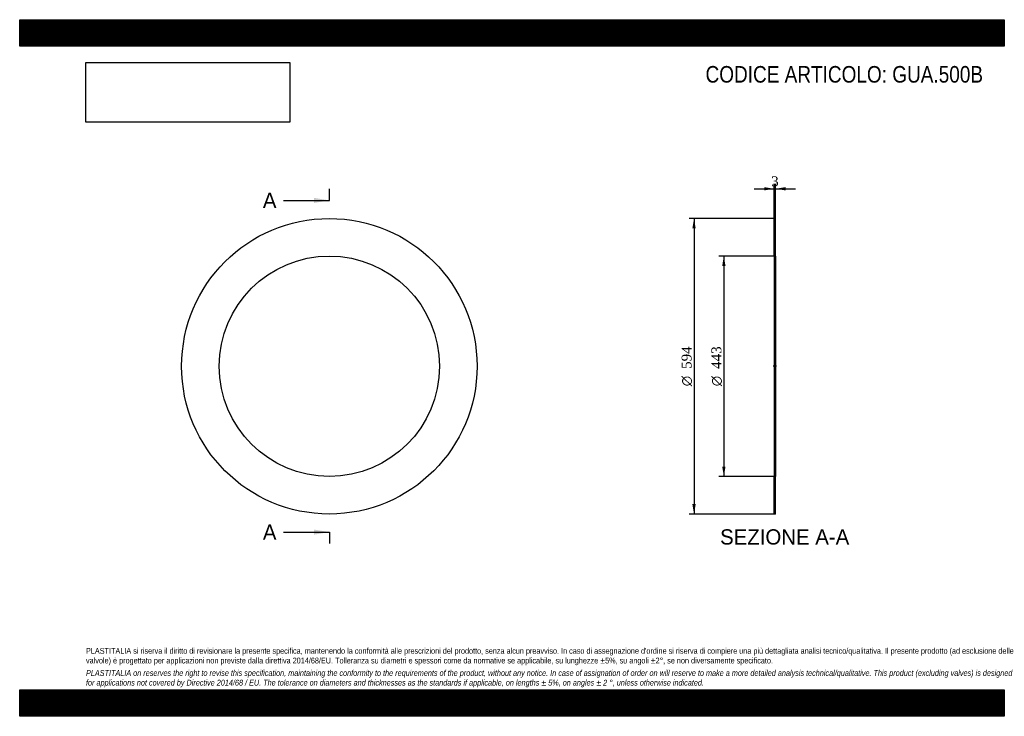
# Model space of a CAD drawing. Header units: millimetres. Extents: x 0 to 1980, y 0 to 1400.
import ezdxf
from ezdxf.enums import TextEntityAlignment as Align
from ezdxf.lldxf.tags import DXFTag

# ---------------------------------------------------------------- set-up
doc = ezdxf.new("R2010")
doc.units = ezdxf.units.MM
doc.header["$LTSCALE"] = 6.666667
for name, color, linetype in [('Default', 7, 'Continuous'), ('DV2_Default', 7, 'Continuous'), ('GUA.500B', 7, 'Continuous')]:
    doc.layers.add(name, color=color, linetype=linetype)
doc.styles.add('SEACAD_Solid_Edge_ANSI', font='seans.ttf')
doc.styles.add('SEACAD_Solid_Edge_ANSI1_Symbols', font='semeca1.ttf')
doc.styles.add('SEACAD_Times_New_Roman', font='times.ttf')
tags = doc.linetypes.add('CENTER2', pattern=[28.575, 19.05, -3.175, 3.175, -3.175]).pattern_tags.tags
tags[10:11] = [DXFTag(74, 4), DXFTag(75, 0), DXFTag(340, '0'), DXFTag(46, 0.0), DXFTag(50, 0.0), DXFTag(44, 0.0), DXFTag(45, 0.0)]
tags[8:9] = [DXFTag(74, 4), DXFTag(75, 0), DXFTag(340, '0'), DXFTag(46, 0.0), DXFTag(50, 0.0), DXFTag(44, 0.0), DXFTag(45, 0.0)]
tags[6:7] = [DXFTag(74, 4), DXFTag(75, 0), DXFTag(340, '0'), DXFTag(46, 0.0), DXFTag(50, 0.0), DXFTag(44, 0.0), DXFTag(45, 0.0)]
tags[4:5] = [DXFTag(74, 4), DXFTag(75, 0), DXFTag(340, '0'), DXFTag(46, 0.0), DXFTag(50, 0.0), DXFTag(44, 0.0), DXFTag(45, 0.0)]
doc.dimstyles.new('ANSImm', dxfattribs={"dimtxt": 20, "dimasz": 20, "dimexe": 10, "dimexo": 0, "dimgap": 5, "dimtad": 1, "dimdsep": 46, "dimtxsty": 'SEACAD_Times_New_Roman', "dimblk1": '_SE_FILLED', "dimblk2": '_SE_FILLED', "dimsah": 1, "dimcen": 10, "dimazin": 0, "dimtfac": 0.85, "dimtdec": 3, "dimtofl": 0, "dimtmove": 0, "dimatfit": 3, "dimfxl": 1, "dimarcsym": 0})
picture_1 = doc.add_image_def('image1.jpg', size_in_pixel=(4302, 1260))

# ---------------------------------------------------------------- blocks, each defined once
blk = doc.blocks.new('SE')
at = {"layer": 'GUA.500B', "color": 7, "linetype": 'Continuous'}
for radius in [297, 221.5]:
    blk.add_circle((622.7, 703.5), radius, dxfattribs=at)
blk = doc.blocks.new('SE2')
at = {"color": 7, "linetype": 'Continuous', "style": 'SEACAD_Solid_Edge_ANSI'}
blk.add_text('A', height=30.7, dxfattribs=at).set_placement((489, 1052.2), align=Align.TOP_LEFT)
blk = doc.blocks.new('SE3')
at = {"color": 7, "linetype": 'Continuous', "style": 'SEACAD_Solid_Edge_ANSI'}
blk.add_text('A', height=30.7, dxfattribs=at).set_placement((489, 385.5), align=Align.TOP_LEFT)
blk = doc.blocks.new('SEANNOT_GROUP')
at = {"linetype": 'Continuous'}
blk.add_hatch(color=7, dxfattribs=at).paths.add_polyline_path([(592.1, 1031.7), (622.7, 1036.9), (592.1, 1042)])
at = {"color": 7, "linetype": 'Continuous'}
blk.add_lwpolyline([(530.7, 1036.9), (622.7, 1036.9)], dxfattribs=at)
blk = doc.blocks.new('SEANNOT_GROUP1')
at = {"linetype": 'Continuous'}
blk.add_hatch(color=7, dxfattribs=at).paths.add_polyline_path([(592.1, 365.1), (622.7, 370.2), (592.1, 375.3)])
at = {"color": 7, "linetype": 'Continuous'}
blk.add_lwpolyline([(530.7, 370.2), (622.7, 370.2)], dxfattribs=at)
blk = doc.blocks.new('SE1')
at = {"layer": 'Default', "color": 7, "linetype": 'CENTER2'}
for p, q in [((622.7, 1036.9), (622.7, 1059.9)), ((622.7, 370.2), (622.7, 347.2))]:
    blk.add_line(p, q, dxfattribs=at)
at = {"layer": 'Default', "color": 7, "linetype": 'CENTER2', "const_width": 0.0001}
blk.add_lwpolyline([(622.7, 1036.9), (622.7, 370.2)], dxfattribs=at)
at = {"layer": 'Default'}
for name in ['SE2', 'SEANNOT_GROUP', 'SE3', 'SEANNOT_GROUP1']:
    blk.add_blockref(name, (0, 0), dxfattribs=at)
blk = doc.blocks.new('SE4')
at = {"layer": 'GUA.500B', "linetype": 'Continuous'}
h = blk.add_hatch(dxfattribs=at)
h.set_pattern_fill('LINE', scale=0.629921, angle=45, style=0)
h.paths.add_polyline_path([(1520.1, 925), (1520.1, 1000.5), (1517.1, 1000.5), (1517.1, 925)])
h = blk.add_hatch(dxfattribs=at)
h.set_pattern_fill('LINE', scale=0.629921, angle=45, style=0)
h.paths.add_polyline_path([(1520.1, 406.5), (1520.1, 482), (1517.1, 482), (1517.1, 406.5)])
at = {"layer": 'DV2_Default', "color": 7, "linetype": 'CENTER2'}
blk.add_line((1521.9, 703.5), (1515.4, 703.5), dxfattribs=at)
at = {"layer": 'GUA.500B', "color": 7, "linetype": 'Continuous'}
for p, q in [((1517.1, 925), (1517.1, 1000.5)), ((1517.1, 1000.5), (1520.1, 1000.5)), ((1520.1, 925), (1520.1, 1000.5)), ((1517.1, 925), (1517.1, 482)), ((1517.1, 925), (1520.1, 925)), ((1520.1, 925), (1520.1, 482)), ((1517.1, 406.5), (1517.1, 482)), ((1520.1, 482), (1517.1, 482)), ((1520.1, 406.5), (1520.1, 482)), ((1520.1, 406.5), (1517.1, 406.5))]:
    blk.add_line(p, q, dxfattribs=at)
blk = doc.blocks.new('DMBLK20')
at = {"layer": 'Default', "linetype": 'Continuous'}
for points in [[(1497.1, 1063.5), (1497.1, 1056.9), (1517.1, 1060.2)], [(1540.1, 1063.5), (1520.1, 1060.2), (1540.1, 1056.9)]]:
    blk.add_hatch(color=7, dxfattribs=at).paths.add_polyline_path(points)
at = {"layer": 'Default', "color": 7, "linetype": 'Continuous'}
for p, q in [((1517.1, 1000.5), (1517.1, 1070.2)), ((1520.1, 1000.5), (1520.1, 1070.2)), ((1477.1, 1060.2), (1517.1, 1060.2)), ((1520.1, 1060.2), (1560.1, 1060.2))]:
    blk.add_line(p, q, dxfattribs=at)
at = {"layer": 'Default', "color": 7, "linetype": 'Continuous', "style": 'SEACAD_Times_New_Roman'}
blk.add_text('3', height=20, dxfattribs=at).set_placement((1511.1, 1085.2), align=Align.TOP_LEFT)
blk = doc.blocks.new('_SE_FILLED')
at = {"color": 0}
blk.add_line((0, 0), (-1, 0), dxfattribs=at)
blk.add_solid([(0, 0), (-1, -0.1665), (-1, 0.1665), (0, 0)], dxfattribs=at)
blk = doc.blocks.new('GDimGGroup')
at = {"layer": 'Default', "linetype": 'Continuous'}
for points in [[(1412.7, 905), (1419.4, 905), (1416, 925)], [(1412.7, 502), (1416, 482), (1419.4, 502)]]:
    blk.add_hatch(color=7, dxfattribs=at).paths.add_polyline_path(points)
at = {"layer": 'Default', "color": 7, "linetype": 'Continuous'}
for p, q in [((1518.6, 925), (1406, 925)), ((1416, 925), (1416, 482)), ((1518.6, 482), (1406, 482))]:
    blk.add_line(p, q, dxfattribs=at)
for s, style, p in [('443', 'SEACAD_Times_New_Roman', (1391, 698.2)), ('O', 'SEACAD_Solid_Edge_ANSI1_Symbols', (1391, 663.4))]:
    blk.add_text(s, height=20, rotation=90, dxfattribs=dict(at, style=style)).set_placement(p, align=Align.TOP_LEFT)
blk = doc.blocks.new('GDimGGroup1')
at = {"layer": 'Default', "linetype": 'Continuous'}
for points in [[(1352.7, 980.5), (1359.4, 980.5), (1356, 1000.5)], [(1352.7, 426.5), (1356, 406.5), (1359.4, 426.5)]]:
    blk.add_hatch(color=7, dxfattribs=at).paths.add_polyline_path(points)
at = {"layer": 'Default', "color": 7, "linetype": 'Continuous'}
for p, q in [((1517.1, 1000.5), (1346, 1000.5)), ((1356, 1000.5), (1356, 406.5)), ((1517.1, 406.5), (1346, 406.5))]:
    blk.add_line(p, q, dxfattribs=at)
for s, style, p in [('594', 'SEACAD_Times_New_Roman', (1331, 698.2)), ('O', 'SEACAD_Solid_Edge_ANSI1_Symbols', (1331, 663.4))]:
    blk.add_text(s, height=20, rotation=90, dxfattribs=dict(at, style=style)).set_placement(p, align=Align.TOP_LEFT)

msp = doc.modelspace()

# ---------------------------------------------------------------- hatches: boundary and pattern name
at = {"layer": 'Default', "linetype": 'Continuous'}
h = msp.add_hatch(dxfattribs=at)
h.set_pattern_fill('LINE', scale=0.629921, angle=45, style=0)
h.paths.add_polyline_path([(1980, 1346.667), (1980, 1400), (0, 1400), (0, 1346.667)])
for points in [[(1980, 1346.667), (1980, 1400), (0, 1400), (0, 1346.667)], [(1980, 0), (1980, 53.333), (0, 53.333), (0, 0)]]:
    msp.add_hatch(color=7, dxfattribs=at).paths.add_polyline_path(points)
h = msp.add_hatch(dxfattribs=at)
h.set_pattern_fill('LINE', scale=0.629921, angle=45, style=0)
h.paths.add_polyline_path([(1980, 0), (1980, 53.333), (0, 53.333), (0, 0)])

# ---------------------------------------------------------------- linework, layer by layer
at = {"layer": 'Default', "color": 7, "linetype": 'Continuous'}
for p, q in [((0, 1400), (1980, 1400)), ((0, 1346.667), (0, 1400)), ((1980, 1400), (1980, 1346.667)), ((1980, 1346.667), (0, 1346.667)), ((0, 53.333), (1980, 53.333)), ((0, 0), (0, 53.333)), ((1980, 53.333), (1980, 0)), ((1980, 0), (0, 0))]:
    msp.add_line(p, q, dxfattribs=at)

# ---------------------------------------------------------------- block references
at = {"layer": 'Default'}
for name in ['SE1', 'SE', 'GDimGGroup1', 'SE4', 'GDimGGroup']:
    msp.add_blockref(name, (0, 0), dxfattribs=at)

# ---------------------------------------------------------------- texts
at = {"layer": 'Default', "color": 7, "linetype": 'Continuous', "style": 'SEACAD_Solid_Edge_ANSI'}
msp.add_text('SEZIONE A-A', height=30.66667, dxfattribs=at).set_placement((1408.455, 375.858), align=Align.TOP_LEFT)
at = {"layer": 'Default', "attachment_point": 1}
for s, insert, char_height, width in [('{\\fArial Narrow|b0||i0||c0|p34;\\C7;\\H33.33333333;\\W1.;CODICE ARTICOLO: GUA.500B}', (1379.209, 1306.89), 33.33333, 566.25672), ("{\\fArial Narrow|b0||i0||c0|p34;\\C7;\\H11.66666667;\\W1.;PLASTITALIA si riserva il diritto di revisionare la presente specifica, mantenendo la conformità alle prescrizioni del prodotto, senza alcun preavviso. In caso di assegnazione d'ordine si riserva di compiere una più dettagliata analisi tecnico/qualitativa. Il presente prodotto (ad esclusione delle \\P}{\\fArial Narrow|b0||i0||c0|p34;\\C7;\\H11.66666667;\\W1.;valvole) è progettato per applicazioni non previste dalla direttiva 2014/68/EU. Tolleranza su diametri e spessori come da normative se applicabile, su lunghezze ±5%, su angoli ±2°, se non diversamente specificato.\\P}{\\fArial Narrow|b0||i0||c0|p34;\\C7;\\H3.333333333;\\W1.;   \\P}{\\fArial Narrow|b0||i1||c0|p34;\\C7;\\H11.66666667;\\W1.;PLASTITALIA on reserves the right to revise this specification, maintaining the conformity to the requirements of the product, without any notice. In case of assignation of order on will reserve to make a more detailed analysis technical/qualitative. This product (excluding valves) is designed \\P}{\\fArial Narrow|b0||i1||c0|p34;\\C7;\\H11.66666667;\\W1.;for applications not covered by Directive 2014/68 / EU. The tolerance on diameters and thicknesses as the standards if applicable, on lengths ± 5%, on angles ± 2 °, unless otherwise indicated.\\P}", (133.333, 137.349), 11.666667, 1713.33333)]:
    msp.add_mtext(s, dxfattribs=dict(at, insert=insert, char_height=char_height, width=width))

# ---------------------------------------------------------------- dimensions: what is measured, and where the dimension line sits
at = {"layer": 'Default', "color": 7, "linetype": 'Continuous'}
dim = msp.add_linear_dim(base=(1517.141, 1060.209), p1=(1517.141, 1000.525), p2=(1520.141, 1000.525), angle=0, text='\\A1;<>', dimstyle='ANSImm', dxfattribs=at)
dim.commit()
dim.dimension.update_dxf_attribs({"geometry": 'DMBLK20', "text_midpoint": (1518.641, 1060.209), "dimtype": 161})

# ---------------------------------------------------------------- pictures from other files: only their frames are drawn
image = msp.add_image(picture_1, insert=(133.333, 1194.021), size_in_units=(409.714, 120))
image.dxf.flags = 7

doc.saveas('drawing.dxf')
